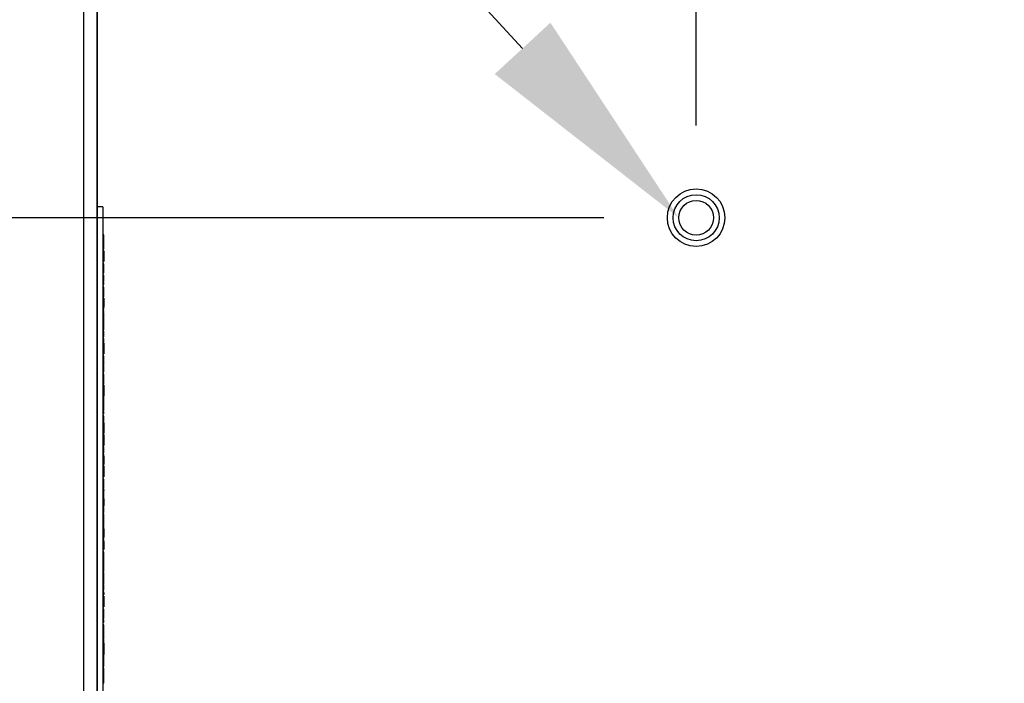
# Model space of a CAD drawing. Header units: inches. Extents: x 1 to 240, y -1 to 159.
# Tile 3 of 25: x 58.51 to 63.85, y 28.67 to 32.27. Entities that reach past the tile are written whole.
import ezdxf
from ezdxf import colors
from ezdxf.entities.mleader import LeaderData, LeaderLine
from ezdxf.enums import TextEntityAlignment as Align
from ezdxf.lldxf.tags import DXFTag
from ezdxf.math import Vec2, Vec3

# ---------------------------------------------------------------- set-up
doc = ezdxf.new("R2010")
doc.units = ezdxf.units.IN
doc.header["$MEASUREMENT"] = 0
for name, color, linetype in [('COM70699-8', 7, 'Continuous'), ('Default', 7, 'Continuous'), ('LAB86820', 7, 'Continuous'), ('STD26258', 7, 'Continuous')]:
    doc.layers.add(name, color=color, linetype=linetype)
doc.styles.add('SEACAD_Times_New_Roman', font='times.ttf')
tags = doc.linetypes.add('HIDDEN2', pattern=[0.1875, 0.125, -0.0625]).pattern_tags.tags
tags[6:7] = [DXFTag(74, 4), DXFTag(75, 0), DXFTag(340, '0'), DXFTag(46, 0.0), DXFTag(50, 0.0), DXFTag(44, 0.0), DXFTag(45, 0.0)]
tags[4:5] = [DXFTag(74, 4), DXFTag(75, 0), DXFTag(340, '0'), DXFTag(46, 0.0), DXFTag(50, 0.0), DXFTag(44, 0.0), DXFTag(45, 0.0)]
doc.dimstyles.new('HAMMOND_(STH_-_240x160)', dxfattribs={"dimtxt": 1, "dimasz": 1.25, "dimexe": 0.5, "dimexo": 0.5, "dimgap": 0.25, "dimtad": 0, "dimtih": 1, "dimtoh": 1, "dimzin": 0, "dimdsep": 46, "dimtxsty": 'SEACAD_Times_New_Roman', "dimblk1": '_SE_FILLED', "dimblk2": '_SE_FILLED', "dimsah": 1, "dimcen": 0.5, "dimadec": 0, "dimazin": 0, "dimtfac": 0.8, "dimtofl": 0, "dimtmove": 0, "dimatfit": 3, "dimfxl": 1, "dimtolj": 1, "dimtzin": 0, "dimarcsym": 0})

# ---------------------------------------------------------------- blocks, each defined once
blk = doc.blocks.new('SE4')
at = {"layer": 'COM70699-8', "color": 7, "linetype": 'Continuous'}
for p, q in [((58.8575, 25.4393), (58.8575, 33.2233)), ((58.9295, 25.4393), (58.9295, 33.2233)), ((58.9296, 33.2233), (58.9296, 25.4393))]:
    blk.add_line(p, q, dxfattribs=at)
at = {"layer": 'LAB86820', "color": 7, "linetype": 'Continuous'}
blk.add_line((58.9296, 31.2593), (58.9295, 31.2593), dxfattribs=at)
at = {"layer": 'LAB86820', "color": 7, "linetype": 'HIDDEN2'}
for p, q in [((58.9595, 31.2593), (58.9296, 31.2593)), ((58.9595, 31.2593), (58.9595, 28.0093)), ((58.9651, 31.1064), (58.9588, 31.1064)), ((58.9645, 31.0297), (58.9645, 31.1064)), ((58.9651, 31.0946), (58.9588, 31.0946)), ((58.9651, 31.0207), (58.9588, 31.0207)), ((58.9651, 31.0097), (58.9588, 31.0097)), ((58.9645, 31.0424), (58.9595, 31.0424)), ((58.9645, 31.0411), (58.9595, 31.0411)), ((58.9645, 31.0311), (58.9595, 31.0311)), ((58.9645, 31.0297), (58.9595, 31.0297)), ((58.9645, 31.0207), (58.9645, 30.9617)), ((58.9588, 30.9728), (58.9651, 30.9728)), ((58.9588, 30.9617), (58.9651, 30.9617)), ((58.9645, 30.9493), (58.9595, 30.9493)), ((58.9645, 30.9396), (58.9595, 30.9396)), ((58.9645, 30.9386), (58.9595, 30.9386)), ((58.9645, 30.9386), (58.9645, 30.9493)), ((58.9645, 30.9086), (58.9645, 30.9386)), ((58.9645, 30.9086), (58.9595, 30.9086)), ((58.9645, 30.898), (58.9595, 30.898)), ((58.9645, 30.8885), (58.9595, 30.8885)), ((58.9645, 30.898), (58.9645, 30.9086)), ((58.9645, 30.8791), (58.9645, 30.8885)), ((58.9645, 30.8791), (58.9595, 30.8791)), ((58.9645, 30.8685), (58.9595, 30.8685)), ((58.9645, 30.8562), (58.9595, 30.8562)), ((58.9645, 30.8533), (58.9595, 30.8533)), ((58.9645, 30.8517), (58.9595, 30.8517)), ((58.9645, 30.8478), (58.9595, 30.8478)), ((58.9645, 30.8467), (58.9595, 30.8467)), ((58.9645, 30.8371), (58.9595, 30.8371)), ((58.9645, 30.8353), (58.9595, 30.8353)), ((58.9645, 30.8685), (58.9645, 30.8791)), ((58.9645, 30.8562), (58.9645, 30.8685)), ((58.9645, 30.8517), (58.9645, 30.8533)), ((58.9645, 30.8371), (58.9645, 30.8478)), ((58.9651, 30.825), (58.9588, 30.825)), ((58.9651, 30.8139), (58.9588, 30.8139)), ((58.9588, 30.7867), (58.9651, 30.7867)), ((58.9588, 30.7801), (58.9651, 30.7801)), ((58.9588, 30.7793), (58.9651, 30.7793)), ((58.9645, 30.823), (58.9595, 30.823)), ((58.9645, 30.8226), (58.9595, 30.8226)), ((58.9645, 30.8125), (58.9595, 30.8125)), ((58.9645, 30.7801), (58.9595, 30.7801)), ((58.9645, 30.779), (58.9595, 30.779)), ((58.9645, 30.7694), (58.9645, 30.823)), ((58.9588, 30.7748), (58.9651, 30.7748)), ((58.9651, 30.7638), (58.9588, 30.7638)), ((58.9651, 30.7536), (58.9588, 30.7536)), ((58.9645, 30.7694), (58.9595, 30.7694)), ((58.9645, 30.7528), (58.9595, 30.7528)), ((58.9645, 30.7521), (58.9595, 30.7521)), ((58.9645, 30.743), (58.9595, 30.743)), ((58.9645, 30.7638), (58.9645, 30.7158)), ((58.9645, 30.712), (58.9645, 30.7536)), ((58.9588, 30.7058), (58.9651, 30.7058)), ((58.9651, 30.6952), (58.9588, 30.6952)), ((58.9651, 30.6848), (58.9588, 30.6848)), ((58.9645, 30.7172), (58.9595, 30.7172)), ((58.9645, 30.7171), (58.9595, 30.7171)), ((58.9645, 30.7132), (58.9595, 30.7132)), ((58.9645, 30.712), (58.9595, 30.712)), ((58.9645, 30.7062), (58.9595, 30.7062)), ((58.9645, 30.7059), (58.9595, 30.7059)), ((58.9645, 30.7026), (58.9595, 30.7026)), ((58.9645, 30.697), (58.9595, 30.697)), ((58.9645, 30.6865), (58.9595, 30.6865)), ((58.9645, 30.6857), (58.9595, 30.6857)), ((58.9645, 30.6761), (58.9595, 30.6761)), ((58.9645, 30.675), (58.9595, 30.675)), ((58.9645, 30.7026), (58.9645, 30.712)), ((58.9645, 30.6898), (58.9645, 30.697)), ((58.9645, 30.675), (58.9645, 30.6857)), ((58.9645, 30.6555), (58.9645, 30.675)), ((58.9645, 30.657), (58.9645, 30.6711)), ((58.9588, 30.6556), (58.9651, 30.6556)), ((58.9651, 30.6489), (58.9588, 30.6489)), ((58.9588, 30.6446), (58.9651, 30.6446)), ((58.9651, 30.6375), (58.9588, 30.6375)), ((58.9645, 30.6575), (58.9595, 30.6575)), ((58.9645, 30.6555), (58.9595, 30.6555)), ((58.9645, 30.6518), (58.9595, 30.6518)), ((58.9645, 30.6471), (58.9595, 30.6471)), ((58.9645, 30.647), (58.9595, 30.647)), ((58.9645, 30.6365), (58.9595, 30.6365)), ((58.9645, 30.6317), (58.9595, 30.6317)), ((58.9645, 30.6211), (58.9595, 30.6211)), ((58.9645, 30.6518), (58.9645, 30.6555)), ((58.9645, 30.6042), (58.9645, 30.6489)), ((58.9645, 30.6446), (58.9645, 30.6466)), ((58.9651, 30.6089), (58.9588, 30.6089)), ((58.9588, 30.6048), (58.9595, 30.6048)), ((58.9651, 30.5979), (58.9588, 30.5979)), ((58.9588, 30.5632), (58.9651, 30.5632)), ((58.9645, 30.6069), (58.9595, 30.6069)), ((58.9645, 30.6065), (58.9595, 30.6065)), ((58.9645, 30.6049), (58.9595, 30.6049)), ((58.9645, 30.6048), (58.9595, 30.6048)), ((58.9645, 30.6042), (58.9595, 30.6042)), ((58.9645, 30.6019), (58.9595, 30.6019)), ((58.9645, 30.5965), (58.9595, 30.5965)), ((58.9645, 30.5909), (58.9595, 30.5909)), ((58.9645, 30.5838), (58.9595, 30.5838)), ((58.9645, 30.5758), (58.9595, 30.5758)), ((58.9645, 30.5652), (58.9595, 30.5652)), ((58.9645, 30.564), (58.9595, 30.564)), ((58.9645, 30.563), (58.9595, 30.563)), ((58.9645, 30.6048), (58.9651, 30.6048)), ((58.9645, 30.6019), (58.9645, 30.6042)), ((58.9645, 30.5909), (58.9645, 30.6019)), ((58.9645, 30.5758), (58.9645, 30.5838)), ((58.9645, 30.553), (58.9645, 30.5758)), ((58.9651, 30.5209), (58.9588, 30.5209)), ((58.9651, 30.5099), (58.9588, 30.5099)), ((58.9645, 30.5544), (58.9595, 30.5544)), ((58.9645, 30.5534), (58.9595, 30.5534)), ((58.9645, 30.553), (58.9595, 30.553)), ((58.9645, 30.5438), (58.9595, 30.5438)), ((58.9645, 30.5374), (58.9595, 30.5374)), ((58.9645, 30.5332), (58.9595, 30.5332)), ((58.9645, 30.5278), (58.9595, 30.5278)), ((58.9645, 30.5268), (58.9595, 30.5268)), ((58.9645, 30.5332), (58.9645, 30.5438)), ((58.9645, 30.5268), (58.9645, 30.5332)), ((58.9645, 30.5209), (58.9645, 30.4619)), ((58.9645, 30.4967), (58.9645, 30.5099)), ((58.9588, 30.4729), (58.9651, 30.4729)), ((58.9588, 30.4619), (58.9651, 30.4619)), ((58.9645, 30.4967), (58.9595, 30.4967)), ((58.9645, 30.4861), (58.9595, 30.4861)), ((58.9651, 30.4379), (58.9588, 30.4379)), ((58.9651, 30.4261), (58.9588, 30.4261)), ((58.9645, 30.4494), (58.9595, 30.4494)), ((58.9645, 30.4399), (58.9595, 30.4399)), ((58.9645, 30.4388), (58.9595, 30.4388)), ((58.9645, 30.4088), (58.9595, 30.4088)), ((58.9645, 30.4388), (58.9645, 30.4494)), ((58.9645, 30.4088), (58.9645, 30.4388)), ((58.9645, 30.4129), (58.9645, 30.4379)), ((58.9645, 30.3982), (58.9645, 30.4088)), ((58.9651, 30.3518), (58.9588, 30.3518)), ((58.9651, 30.3513), (58.9588, 30.3513)), ((58.9645, 30.3982), (58.9595, 30.3982)), ((58.9645, 30.3739), (58.9595, 30.3739)), ((58.9645, 30.3726), (58.9595, 30.3726)), ((58.9645, 30.3626), (58.9595, 30.3626)), ((58.9645, 30.3612), (58.9595, 30.3612)), ((58.9645, 30.3612), (58.9645, 30.3941)), ((58.9645, 30.2965), (58.9645, 30.3513)), ((58.9651, 30.3402), (58.9588, 30.3402)), ((58.9645, 30.3408), (58.9595, 30.3408)), ((58.9645, 30.3402), (58.9595, 30.3402)), ((58.9645, 30.308), (58.9595, 30.308)), ((58.9645, 30.3069), (58.9595, 30.3069)), ((58.9645, 30.3052), (58.9595, 30.3052)), ((58.9645, 30.305), (58.9595, 30.305)), ((58.9645, 30.2975), (58.9595, 30.2975)), ((58.9645, 30.2965), (58.9595, 30.2965)), ((58.9588, 30.2938), (58.9651, 30.2938)), ((58.9651, 30.2908), (58.9588, 30.2908)), ((58.9645, 30.2942), (58.9595, 30.2942)), ((58.9645, 30.2939), (58.9595, 30.2939)), ((58.9645, 30.2806), (58.9595, 30.2806)), ((58.9645, 30.2798), (58.9595, 30.2798)), ((58.9645, 30.2791), (58.9595, 30.2791)), ((58.9645, 30.271), (58.9595, 30.271)), ((58.9645, 30.2699), (58.9595, 30.2699)), ((58.9645, 30.2504), (58.9595, 30.2504)), ((58.9645, 30.2466), (58.9595, 30.2466)), ((58.9645, 30.2465), (58.9595, 30.2465)), ((58.9645, 30.2442), (58.9595, 30.2442)), ((58.9645, 30.2441), (58.9595, 30.2441)), ((58.9645, 30.2908), (58.9645, 30.2332)), ((58.9645, 30.2504), (58.9645, 30.2699)), ((58.9588, 30.2328), (58.9651, 30.2328)), ((58.9645, 30.2385), (58.9595, 30.2385)), ((58.9645, 30.2332), (58.9595, 30.2332)), ((58.9645, 30.2329), (58.9595, 30.2329)), ((58.9645, 30.2279), (58.9595, 30.2279)), ((58.9645, 30.2198), (58.9595, 30.2198)), ((58.9645, 30.2171), (58.9595, 30.2171)), ((58.9645, 30.2156), (58.9595, 30.2156)), ((58.9645, 30.2102), (58.9595, 30.2102)), ((58.9645, 30.2091), (58.9595, 30.2091)), ((58.9645, 30.2064), (58.9595, 30.2064)), ((58.9645, 30.1958), (58.9595, 30.1958)), ((58.9645, 30.1896), (58.9595, 30.1896)), ((58.9645, 30.2156), (58.9645, 30.2385)), ((58.9645, 30.2091), (58.9645, 30.2198)), ((58.9645, 30.1896), (58.9645, 30.2091)), ((58.9645, 30.1858), (58.9645, 30.1896)), ((58.9645, 30.1865), (58.9595, 30.1865)), ((58.9645, 30.1858), (58.9595, 30.1858)), ((58.9645, 30.1854), (58.9595, 30.1854)), ((58.9645, 30.1775), (58.9595, 30.1775)), ((58.9645, 30.1771), (58.9595, 30.1771)), ((58.9645, 30.1669), (58.9595, 30.1669)), ((58.9645, 30.1665), (58.9595, 30.1665)), ((58.9645, 30.156), (58.9595, 30.156)), ((58.9645, 30.1546), (58.9595, 30.1546)), ((58.9645, 30.1542), (58.9595, 30.1542)), ((58.9645, 30.1513), (58.9595, 30.1513)), ((58.9645, 30.1497), (58.9595, 30.1497)), ((58.9645, 30.1458), (58.9595, 30.1458)), ((58.9645, 30.1454), (58.9595, 30.1454)), ((58.9645, 30.1352), (58.9595, 30.1352)), ((58.9645, 30.1854), (58.9645, 30.1858)), ((58.9645, 30.1775), (58.9645, 30.1854)), ((58.9645, 30.1771), (58.9645, 30.1775)), ((58.9645, 30.1546), (58.9645, 30.1775)), ((58.9645, 30.1497), (58.9645, 30.1513)), ((58.9645, 30.1454), (58.9645, 30.1458)), ((58.9645, 30.1348), (58.9645, 30.1454)), ((58.9651, 30.1223), (58.9588, 30.1223)), ((58.9651, 30.0885), (58.9588, 30.0885)), ((58.9645, 30.1348), (58.9595, 30.1348)), ((58.9645, 30.1255), (58.9595, 30.1255)), ((58.9645, 30.1161), (58.9595, 30.1161)), ((58.9645, 30.1113), (58.9595, 30.1113)), ((58.9645, 30.1107), (58.9595, 30.1107)), ((58.9645, 30.1055), (58.9595, 30.1055)), ((58.9645, 30.0932), (58.9595, 30.0932)), ((58.9645, 30.0903), (58.9595, 30.0903)), ((58.9645, 30.0887), (58.9595, 30.0887)), ((58.9645, 30.1161), (58.9645, 30.1255)), ((58.9645, 30.1055), (58.9645, 30.1161)), ((58.9645, 30.0932), (58.9645, 30.1055)), ((58.9645, 30.0885), (58.9645, 30.0308)), ((58.9645, 30.0846), (58.9645, 30.0647)), ((58.9588, 30.0643), (58.9651, 30.0643)), ((58.9651, 30.0551), (58.9588, 30.0551)), ((58.9651, 30.0441), (58.9588, 30.0441)), ((58.9588, 30.0305), (58.9651, 30.0305)), ((58.9645, 30.0774), (58.9595, 30.0774)), ((58.9645, 30.0768), (58.9595, 30.0768)), ((58.9645, 30.0757), (58.9595, 30.0757)), ((58.9645, 30.0756), (58.9595, 30.0756)), ((58.9645, 30.0647), (58.9595, 30.0647)), ((58.9645, 30.0644), (58.9595, 30.0644)), ((58.9645, 30.0418), (58.9595, 30.0418)), ((58.9645, 30.0417), (58.9595, 30.0417)), ((58.9645, 30.0308), (58.9595, 30.0308)), ((58.9645, 30.0306), (58.9595, 30.0306)), ((58.9651, 30.0209), (58.9588, 30.0209)), ((58.9588, 30.01), (58.9651, 30.01)), ((58.9645, 30.0108), (58.9595, 30.0108)), ((58.9645, 30.0102), (58.9595, 30.0102)), ((58.9645, 30.0098), (58.9595, 30.0098)), ((58.9645, 30.0093), (58.9595, 30.0093)), ((58.9645, 30.0002), (58.9595, 30.0002)), ((58.9645, 30.0102), (58.9645, 30.0266)), ((58.9645, 30.0209), (58.9645, 29.9632)), ((58.9588, 29.9629), (58.9651, 29.9629)), ((58.9645, 29.9742), (58.9595, 29.9742)), ((58.9645, 29.9741), (58.9595, 29.9741)), ((58.9645, 29.9632), (58.9595, 29.9632)), ((58.9645, 29.963), (58.9595, 29.963)), ((58.9645, 29.9568), (58.9595, 29.9568)), ((58.9645, 29.9474), (58.9595, 29.9474)), ((58.9645, 29.9368), (58.9595, 29.9368)), ((58.9645, 29.9246), (58.9595, 29.9246)), ((58.9645, 29.9216), (58.9595, 29.9216)), ((58.9645, 29.9474), (58.9645, 29.9568)), ((58.9645, 29.9368), (58.9645, 29.9474)), ((58.9645, 29.9246), (58.9645, 29.9368)), ((58.9651, 29.9202), (58.9588, 29.9202)), ((58.9651, 29.9092), (58.9588, 29.9092)), ((58.9651, 29.9069), (58.9588, 29.9069)), ((58.9588, 29.8724), (58.9651, 29.8724)), ((58.9588, 29.8722), (58.9651, 29.8722)), ((58.9645, 29.92), (58.9595, 29.92)), ((58.9645, 29.9164), (58.9595, 29.9164)), ((58.9645, 29.9068), (58.9595, 29.9068)), ((58.9645, 29.9057), (58.9595, 29.9057)), ((58.9645, 29.9057), (58.9645, 29.9164)), ((58.9645, 29.9057), (58.9645, 29.8614)), ((58.9588, 29.8614), (58.9651, 29.8614)), ((58.9588, 29.8612), (58.9651, 29.8612)), ((58.9651, 29.8525), (58.9588, 29.8525)), ((58.9651, 29.8414), (58.9588, 29.8414)), ((58.9645, 29.8487), (58.9595, 29.8487)), ((58.9645, 29.8391), (58.9595, 29.8391)), ((58.9645, 29.8381), (58.9595, 29.8381)), ((58.9645, 29.8186), (58.9595, 29.8186)), ((58.9645, 29.8148), (58.9595, 29.8148)), ((58.9645, 29.8525), (58.9645, 29.7934)), ((58.9645, 29.8186), (58.9645, 29.8381)), ((58.9588, 29.8045), (58.9651, 29.8045)), ((58.9588, 29.7934), (58.9651, 29.7934)), ((58.9651, 29.7812), (58.9588, 29.7812)), ((58.9651, 29.7738), (58.9588, 29.7738)), ((58.9651, 29.7628), (58.9588, 29.7628)), ((58.9645, 29.7771), (58.9595, 29.7771)), ((58.9645, 29.7706), (58.9595, 29.7706)), ((58.9645, 29.7663), (58.9595, 29.7663)), ((58.9645, 29.7395), (58.9645, 29.7812)), ((58.9588, 29.7191), (58.9651, 29.7191)), ((58.9588, 29.708), (58.9651, 29.708)), ((58.9645, 29.7408), (58.9595, 29.7408)), ((58.9645, 29.7395), (58.9595, 29.7395)), ((58.9645, 29.7302), (58.9595, 29.7302)), ((58.9645, 29.7218), (58.9595, 29.7218)), ((58.9645, 29.7134), (58.9595, 29.7134)), ((58.9645, 29.7107), (58.9595, 29.7107)), ((58.9645, 29.7302), (58.9645, 29.7395)), ((58.9645, 29.708), (58.9645, 29.7259)), ((58.9645, 29.7231), (58.9645, 29.7191)), ((58.9645, 29.7028), (58.9645, 29.7134)), ((58.9651, 29.6844), (58.9588, 29.6844)), ((58.9645, 29.7038), (58.9595, 29.7038)), ((58.9645, 29.7028), (58.9595, 29.7028)), ((58.9645, 29.6937), (58.9595, 29.6937)), ((58.9645, 29.6842), (58.9595, 29.6842)), ((58.9645, 29.6832), (58.9595, 29.6832)), ((58.9645, 29.6831), (58.9595, 29.6831)), ((58.9645, 29.6795), (58.9595, 29.6795)), ((58.9645, 29.6832), (58.9645, 29.7028)), ((58.9645, 29.6795), (58.9645, 29.6832)), ((58.9645, 29.6764), (58.9645, 29.6388)), ((58.9588, 29.6499), (58.9651, 29.6499)), ((58.9588, 29.6388), (58.9651, 29.6388)), ((58.9651, 29.6025), (58.9588, 29.6025)), ((58.9645, 29.6395), (58.9595, 29.6395)), ((58.9645, 29.6289), (58.9595, 29.6289)), ((58.9645, 29.6262), (58.9595, 29.6262)), ((58.9645, 29.6155), (58.9595, 29.6155)), ((58.9645, 29.6148), (58.9595, 29.6148)), ((58.9645, 29.612), (58.9595, 29.612)), ((58.9645, 29.6054), (58.9595, 29.6054)), ((58.9645, 29.6026), (58.9595, 29.6026)), ((58.9645, 29.6289), (58.9645, 29.6395)), ((58.9645, 29.6155), (58.9645, 29.6262)), ((58.9645, 29.612), (58.9645, 29.6148)), ((58.9645, 29.6054), (58.9645, 29.612)), ((58.9645, 29.6026), (58.9645, 29.6054)), ((58.9645, 29.5996), (58.9645, 29.6025)), ((58.9651, 29.5925), (58.9588, 29.5925)), ((58.9651, 29.5911), (58.9588, 29.5911)), ((58.9651, 29.5811), (58.9588, 29.5811)), ((58.9588, 29.5584), (58.9595, 29.5584)), ((58.9588, 29.5484), (58.9595, 29.5484)), ((58.9645, 29.6007), (58.9595, 29.6007)), ((58.9645, 29.5907), (58.9595, 29.5907)), ((58.9645, 29.59), (58.9595, 29.59)), ((58.9645, 29.5801), (58.9595, 29.5801)), ((58.9645, 29.5585), (58.9595, 29.5585)), ((58.9645, 29.5584), (58.9595, 29.5584)), ((58.9645, 29.5578), (58.9595, 29.5578)), ((58.9645, 29.5555), (58.9595, 29.5555)), ((58.9645, 29.5485), (58.9595, 29.5485)), ((58.9645, 29.5484), (58.9595, 29.5484)), ((58.9645, 29.5478), (58.9595, 29.5478)), ((58.9645, 29.5478), (58.9645, 29.5925)), ((58.9645, 29.5584), (58.9651, 29.5584)), ((58.9645, 29.5484), (58.9651, 29.5484)), ((58.9645, 29.5456), (58.9645, 29.5478)), ((58.9651, 29.5339), (58.9588, 29.5339)), ((58.9651, 29.5235), (58.9588, 29.5235)), ((58.9651, 29.5123), (58.9588, 29.5123)), ((58.9588, 29.4943), (58.9651, 29.4943)), ((58.9645, 29.5456), (58.9595, 29.5456)), ((58.9645, 29.5445), (58.9595, 29.5445)), ((58.9645, 29.5357), (58.9595, 29.5357)), ((58.9645, 29.5345), (58.9595, 29.5345)), ((58.9645, 29.5251), (58.9595, 29.5251)), ((58.9645, 29.5217), (58.9595, 29.5217)), ((58.9645, 29.5121), (58.9595, 29.5121)), ((58.9645, 29.511), (58.9595, 29.511)), ((58.9645, 29.4961), (58.9595, 29.4961)), ((58.9645, 29.5345), (58.9645, 29.5456)), ((58.9645, 29.5261), (58.9645, 29.5357)), ((58.9645, 29.511), (58.9645, 29.5217)), ((58.9645, 29.511), (58.9645, 29.4668)), ((58.9645, 29.4832), (58.9645, 29.5071)), ((58.9588, 29.4832), (58.9651, 29.4832)), ((58.9588, 29.4778), (58.9651, 29.4778)), ((58.9588, 29.4668), (58.9651, 29.4668)), ((58.9651, 29.4447), (58.9588, 29.4447)), ((58.9645, 29.4857), (58.9595, 29.4857)), ((58.9645, 29.4706), (58.9595, 29.4706)), ((58.9645, 29.46), (58.9595, 29.46)), ((58.9645, 29.4541), (58.9595, 29.4541)), ((58.9645, 29.4445), (58.9595, 29.4445)), ((58.9645, 29.4435), (58.9595, 29.4435)), ((58.9645, 29.46), (58.9645, 29.4706)), ((58.9645, 29.4588), (58.9645, 29.46)), ((58.9645, 29.4435), (58.9645, 29.4541)), ((58.9645, 29.4435), (58.9645, 29.3992)), ((58.9588, 29.4193), (58.9595, 29.4193)), ((58.9588, 29.4102), (58.9651, 29.4102)), ((58.9588, 29.3992), (58.9651, 29.3992)), ((58.9645, 29.43), (58.9595, 29.43)), ((58.9645, 29.4193), (58.9595, 29.4193)), ((58.9645, 29.43), (58.9645, 29.4402)), ((58.9645, 29.4193), (58.9651, 29.4193)), ((58.9651, 29.3353), (58.9588, 29.3353)), ((58.9645, 29.3863), (58.9595, 29.3863)), ((58.9645, 29.3757), (58.9595, 29.3757)), ((58.9645, 29.3748), (58.9595, 29.3748)), ((58.9645, 29.3697), (58.9595, 29.3697)), ((58.9645, 29.3616), (58.9595, 29.3616)), ((58.9645, 29.3589), (58.9595, 29.3589)), ((58.9645, 29.3484), (58.9595, 29.3484)), ((58.9645, 29.3757), (58.9645, 29.3863)), ((58.9645, 29.3589), (58.9645, 29.3748)), ((58.9645, 29.3484), (58.9645, 29.3589)), ((58.9645, 29.328), (58.9645, 29.3483)), ((58.9645, 29.2806), (58.9645, 29.3353)), ((58.9651, 29.3243), (58.9588, 29.3243)), ((58.9651, 29.2991), (58.9588, 29.2991)), ((58.9651, 29.2881), (58.9588, 29.2881)), ((58.9645, 29.3212), (58.9595, 29.3212)), ((58.9645, 29.3077), (58.9595, 29.3077)), ((58.9645, 29.3062), (58.9595, 29.3062)), ((58.9645, 29.292), (58.9595, 29.292)), ((58.9645, 29.291), (58.9595, 29.291)), ((58.9645, 29.2816), (58.9595, 29.2816)), ((58.9645, 29.2806), (58.9595, 29.2806)), ((58.9645, 29.2988), (58.9645, 29.298)), ((58.9651, 29.2748), (58.9588, 29.2748)), ((58.9651, 29.2634), (58.9588, 29.2634)), ((58.9588, 29.2511), (58.9651, 29.2511)), ((58.9588, 29.2401), (58.9651, 29.2401)), ((58.9588, 29.2307), (58.9595, 29.2307)), ((58.9645, 29.273), (58.9595, 29.273)), ((58.9645, 29.2624), (58.9595, 29.2624)), ((58.9645, 29.2308), (58.9595, 29.2308)), ((58.9645, 29.2307), (58.9595, 29.2307)), ((58.9645, 29.2301), (58.9595, 29.2301)), ((58.9645, 29.2279), (58.9595, 29.2279)), ((58.9645, 29.2276), (58.9595, 29.2276)), ((58.9645, 29.2301), (58.9645, 29.2748)), ((58.9645, 29.2307), (58.9651, 29.2307)), ((58.9645, 29.2279), (58.9645, 29.2301)), ((58.9645, 29.2169), (58.9645, 29.2279)), ((58.9645, 29.218), (58.9595, 29.218)), ((58.9645, 29.217), (58.9595, 29.217)), ((58.9645, 29.2169), (58.9595, 29.2169)), ((58.9645, 29.2099), (58.9595, 29.2099)), ((58.9645, 29.202), (58.9595, 29.202)), ((58.9645, 29.1913), (58.9595, 29.1913)), ((58.9645, 29.187), (58.9595, 29.187)), ((58.9645, 29.1805), (58.9595, 29.1805)), ((58.9645, 29.1791), (58.9595, 29.1791)), ((58.9645, 29.1764), (58.9595, 29.1764)), ((58.9645, 29.2139), (58.9645, 29.217)), ((58.9645, 29.202), (58.9645, 29.2099)), ((58.9645, 29.1791), (58.9645, 29.202)), ((58.9651, 29.1635), (58.9588, 29.1635)), ((58.9651, 29.1471), (58.9588, 29.1471)), ((58.9651, 29.136), (58.9588, 29.136)), ((58.9645, 29.1699), (58.9595, 29.1699)), ((58.9645, 29.1593), (58.9595, 29.1593)), ((58.9645, 29.1525), (58.9595, 29.1525)), ((58.9645, 29.1519), (58.9595, 29.1519)), ((58.9645, 29.1593), (58.9645, 29.1699)), ((58.9645, 29.1635), (58.9645, 29.155)), ((58.9645, 29.1471), (58.9645, 29.088)), ((58.9588, 29.0991), (58.9651, 29.0991)), ((58.9588, 29.088), (58.9651, 29.088)), ((58.9645, 29.1169), (58.9595, 29.1169)), ((58.9645, 29.1168), (58.9595, 29.1168)), ((58.9645, 29.1059), (58.9595, 29.1059)), ((58.9645, 29.1056), (58.9595, 29.1056)), ((58.9645, 29.0756), (58.9595, 29.0756)), ((58.9645, 29.065), (58.9645, 29.0756)), ((58.9651, 29.0622), (58.9588, 29.0622)), ((58.9651, 29.0508), (58.9588, 29.0508)), ((58.9588, 29.0182), (58.9595, 29.0182)), ((58.9645, 29.066), (58.9595, 29.066)), ((58.9645, 29.065), (58.9595, 29.065)), ((58.9645, 29.0604), (58.9595, 29.0604)), ((58.9645, 29.0498), (58.9595, 29.0498)), ((58.9645, 29.0349), (58.9595, 29.0349)), ((58.9645, 29.0244), (58.9595, 29.0244)), ((58.9645, 29.0182), (58.9595, 29.0182)), ((58.9645, 29.0182), (58.9595, 29.0182)), ((58.9645, 29.0176), (58.9595, 29.0176)), ((58.9645, 29.0153), (58.9595, 29.0153)), ((58.9645, 29.0349), (58.9645, 29.065)), ((58.9645, 29.0388), (58.9645, 29.0622)), ((58.9645, 29.0244), (58.9645, 29.0349)), ((58.9645, 29.0182), (58.9651, 29.0182)), ((58.9645, 29.0153), (58.9645, 29.0176)), ((58.9645, 29.0043), (58.9645, 29.0153)), ((58.9651, 28.982), (58.9588, 28.982)), ((58.9651, 28.9782), (58.9588, 28.9782)), ((58.9651, 28.9672), (58.9588, 28.9672)), ((58.9645, 29.0043), (58.9595, 29.0043)), ((58.9645, 28.9914), (58.9595, 28.9914)), ((58.9645, 28.9818), (58.9595, 28.9818)), ((58.9645, 28.9808), (58.9595, 28.9808)), ((58.9645, 28.9808), (58.9645, 28.9914)), ((58.9645, 28.9333), (58.9645, 28.9782)), ((58.9588, 28.9475), (58.9651, 28.9475)), ((58.9588, 28.9365), (58.9651, 28.9365)), ((58.9588, 28.9331), (58.9651, 28.9331)), ((58.9651, 28.9142), (58.9588, 28.9142)), ((58.9645, 28.9339), (58.9595, 28.9339)), ((58.9645, 28.9333), (58.9595, 28.9333)), ((58.9645, 28.9236), (58.9595, 28.9236)), ((58.9645, 28.9232), (58.9595, 28.9232)), ((58.9645, 28.914), (58.9595, 28.914)), ((58.9645, 28.913), (58.9595, 28.913)), ((58.9645, 28.9092), (58.9595, 28.9092)), ((58.9645, 28.9065), (58.9595, 28.9065)), ((58.9645, 28.9232), (58.9645, 28.9333)), ((58.9645, 28.913), (58.9645, 28.9232)), ((58.9645, 28.9065), (58.9645, 28.9092)), ((58.9645, 28.8998), (58.9645, 28.9065)), ((58.9651, 28.8869), (58.9588, 28.8869)), ((58.9588, 28.8797), (58.9651, 28.8797)), ((58.9588, 28.8687), (58.9651, 28.8687)), ((58.9645, 28.8998), (58.9595, 28.8998)), ((58.9645, 28.8969), (58.9595, 28.8969)), ((58.9645, 28.8759), (58.9595, 28.8759)), ((58.9645, 28.8753), (58.9595, 28.8753)), ((58.9645, 28.8561), (58.9595, 28.8561)), ((58.9645, 28.8969), (58.9645, 28.8998)), ((58.9645, 28.8928), (58.9645, 28.8687)), ((58.9645, 28.8869), (58.9645, 28.8293)), ((58.9588, 28.829), (58.9651, 28.829)), ((58.9651, 28.8189), (58.9588, 28.8189)), ((58.9651, 28.8079), (58.9588, 28.8079)), ((58.9651, 28.805), (58.9588, 28.805)), ((58.9645, 28.8454), (58.9595, 28.8454)), ((58.9645, 28.8403), (58.9595, 28.8403)), ((58.9645, 28.8402), (58.9595, 28.8402)), ((58.9645, 28.8293), (58.9595, 28.8293)), ((58.9645, 28.829), (58.9595, 28.829)), ((58.9645, 28.8287), (58.9595, 28.8287)), ((58.9645, 28.818), (58.9595, 28.818)), ((58.9645, 28.818), (58.9645, 28.8287)), ((58.9645, 28.7642), (58.9645, 28.8189)), ((58.9651, 28.794), (58.9588, 28.794)), ((58.9645, 28.7757), (58.9595, 28.7757)), ((58.9645, 28.7746), (58.9595, 28.7746)), ((58.9645, 28.7652), (58.9595, 28.7652)), ((58.9645, 28.7642), (58.9595, 28.7642)), ((58.9645, 28.7617), (58.9595, 28.7617)), ((58.9645, 28.7607), (58.9595, 28.7607)), ((58.9645, 28.7552), (58.9595, 28.7552)), ((58.9645, 28.7513), (58.9595, 28.7513)), ((58.9645, 28.7503), (58.9595, 28.7503)), ((58.9645, 28.7446), (58.9645, 28.7552)), ((58.9645, 28.7503), (58.9645, 28.7546)), ((58.9651, 28.7446), (58.9588, 28.7446)), ((58.9651, 28.7331), (58.9588, 28.7331)), ((58.9651, 28.7315), (58.9588, 28.7315)), ((58.9651, 28.7201), (58.9588, 28.7201)), ((58.9588, 28.7005), (58.9595, 28.7005)), ((58.9645, 28.7446), (58.9595, 28.7446)), ((58.9645, 28.7427), (58.9595, 28.7427)), ((58.9645, 28.7321), (58.9595, 28.7321)), ((58.9645, 28.7297), (58.9595, 28.7297)), ((58.9645, 28.7191), (58.9595, 28.7191)), ((58.9645, 28.7006), (58.9595, 28.7006)), ((58.9645, 28.7005), (58.9595, 28.7005)), ((58.9645, 28.6999), (58.9595, 28.6999)), ((58.9645, 28.6976), (58.9595, 28.6976)), ((58.9645, 28.7328), (58.9645, 28.7446)), ((58.9645, 28.6869), (58.9645, 28.7315)), ((58.9645, 28.6999), (58.9645, 28.715)), ((58.9645, 28.7005), (58.9651, 28.7005)), ((58.9588, 28.6874), (58.9595, 28.6874)), ((58.9645, 28.6875), (58.9595, 28.6875)), ((58.9645, 28.6874), (58.9595, 28.6874)), ((58.9645, 28.6869), (58.9595, 28.6869)), ((58.9645, 28.6866), (58.9595, 28.6866)), ((58.9645, 28.6846), (58.9595, 28.6846)), ((58.9645, 28.6797), (58.9595, 28.6797)), ((58.9645, 28.6736), (58.9595, 28.6736)), ((58.9645, 28.6874), (58.9651, 28.6874)), ((58.9645, 28.6846), (58.9645, 28.6869)), ((58.9645, 28.6736), (58.9645, 28.6846))]:
    blk.add_line(p, q, dxfattribs=at)
at = {"layer": 'STD26258', "color": 7, "linetype": 'HIDDEN2'}
for radius in [0.1562, 0.125, 0.0944]:
    blk.add_circle((62.1795, 31.1993), radius, dxfattribs=at)
blk = doc.blocks.new('DMBLK646')
at = {"layer": 'Default', "linetype": 'Continuous', "transparency": 16777216}
for points in [[(55.6605, 34.5093), (55.8688, 33.2593), (56.0771, 34.5093)], [(55.6605, 29.9493), (56.0771, 29.9493), (55.8688, 31.1993)]]:
    blk.add_hatch(color=7, dxfattribs=at).paths.add_polyline_path(points)
at = {"layer": 'Default', "color": 7, "linetype": 'Continuous', "transparency": 16777216}
for p, q in [((55.8688, 35.7593), (55.8688, 33.2593)), ((58.4656, 33.2593), (55.3688, 33.2593)), ((61.6795, 31.1993), (55.3688, 31.1993)), ((55.8688, 31.1993), (55.8688, 28.6993))]:
    blk.add_line(p, q, dxfattribs=at)
at = {"layer": 'Default', "color": 7, "linetype": 'Continuous', "transparency": 16777216, "style": 'SEACAD_Times_New_Roman'}
for s, p in [('I/S', (56.6809, 32.7293)), ('2.06', (53.3269, 32.7293))]:
    blk.add_text(s, height=1, dxfattribs=at).set_placement(p, align=Align.TOP_LEFT)
blk = doc.blocks.new('_SE_FILLED')
at = {"color": 0}
blk.add_line((0, 0), (-1, 0), dxfattribs=at)
blk.add_solid([(0, 0), (-1, -0.1665), (-1, 0.1665), (0, 0)], dxfattribs=at)
blk = doc.blocks.new('DMBLK647')
at = {"layer": 'Default', "linetype": 'Continuous', "transparency": 16777216}
for points in [[(60.1796, 36.2), (58.9296, 35.9917), (60.1796, 35.7833)], [(60.9295, 36.2), (60.9295, 35.7833), (62.1795, 35.9917)]]:
    blk.add_hatch(color=7, dxfattribs=at).paths.add_polyline_path(points)
at = {"layer": 'Default', "color": 7, "linetype": 'Continuous', "transparency": 16777216}
for p, q in [((58.9296, 33.7233), (58.9296, 36.4917)), ((62.1795, 31.6993), (62.1795, 36.4917)), ((58.9296, 35.9917), (62.4942, 35.9917)), ((62.4942, 35.9917), (62.9942, 35.9917))]:
    blk.add_line(p, q, dxfattribs=at)
at = {"layer": 'Default', "color": 7, "linetype": 'Continuous', "transparency": 16777216, "style": 'SEACAD_Times_New_Roman'}
for s, p in [('I/S', (66.6982, 36.4917)), ('3.25', (63.3442, 36.4917))]:
    blk.add_text(s, height=1, dxfattribs=at).set_placement(p, align=Align.TOP_LEFT)

msp = doc.modelspace()

# ---------------------------------------------------------------- block references
at = {"layer": 'Default'}
msp.add_blockref('SE4', (0, 0), dxfattribs=at)

# ---------------------------------------------------------------- dimensions: what is measured, and where the dimension line sits
at = {"layer": 'Default', "color": 7, "linetype": 'Continuous'}
dim = msp.add_linear_dim(base=(62.1795, 35.9917), p1=(58.9296, 33.2233), p2=(62.1795, 31.1993), text='\\A1;<> I/S', dimstyle='HAMMOND_(STH_-_240x160)', override={"dimtmove": 1}, dxfattribs=at)
dim.commit()
dim.dimension.update_dxf_attribs({"geometry": 'DMBLK647', "text_midpoint": (62.9942, 35.9917), "dimtype": 160})
dim = msp.add_linear_dim(base=(55.8688, 31.1993), p1=(58.9656, 33.2593), p2=(62.1795, 31.1993), angle=90, text='\\A1;<> I/S', dimstyle='HAMMOND_(STH_-_240x160)', dxfattribs=at)
dim.commit()
dim.dimension.update_dxf_attribs({"geometry": 'DMBLK646', "text_midpoint": (55.8688, 32.2293), "dimtype": 160})

# ---------------------------------------------------------------- leaders
ml = msp.add_multileader_mtext('Standard', dxfattribs=at)
ml.set_content('{\\pxsm0.9;\\fTimes New Roman|b0||i0||c0|p34;\\W1.;GROUND STUD\\PBODY\\P}', color=7)
ml.set_leader_properties()
ml.build(insert=Vec2(0, 0))
ml.multileader.update_dxf_attribs({"dogleg_length": 0, "arrow_head_size": 1.25})
ctx = ml.context
ctx.base_point, ctx.char_height, ctx.arrow_head_size, ctx.landing_gap_size = Vec3(44.4117, 38.1553), 1, 1.25, 0.35
ctx.text_align_type = 1
notes = []
notes.append((ctx, [(0, (1, 1, 0), (55.2922, 38.5653), (-1, 0), 0, [(0, [(62.0851, 31.1993)], 0, [])])]))
ctx.mtext.insert, ctx.mtext.alignment = Vec3(49.7219, 39.0763), 2
for ctx, leaders in notes:
    for number, flags, end, landing, length, lines in leaders:
        leader = LeaderData()
        leader.index, (leader.has_last_leader_line, leader.has_dogleg_vector, leader.attachment_direction) = number, flags
        leader.last_leader_point, leader.dogleg_vector, leader.dogleg_length = Vec3(end), Vec3(landing), length
        for number, points, colour, breaks in lines:
            line = LeaderLine()
            line.index, line.vertices, line.color, line.breaks = number, Vec3.list(points), colors.encode_raw_color(colour), breaks
            leader.lines.append(line)
        ctx.leaders.append(leader)

doc.saveas('drawing.dxf')
